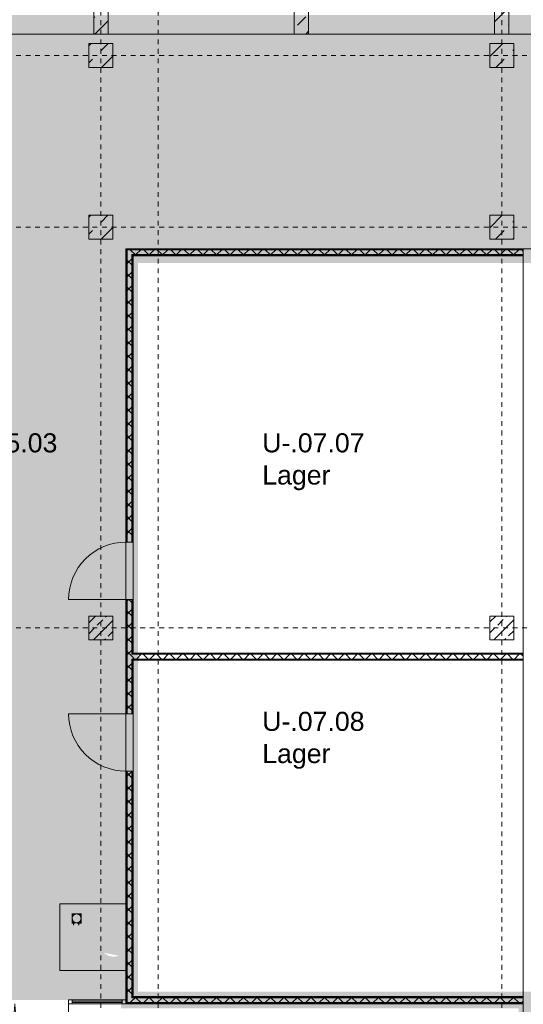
# Model space of a CAD drawing. Header units: metres. Extents: x 6 to 268, y -85 to 18.
# Tile 24 of 33: x 147 to 158, y -24 to -3. Entities that reach past the tile are written whole.
import ezdxf

# ---------------------------------------------------------------- set-up
doc = ezdxf.new("R2010")
doc.units = ezdxf.units.M
doc.linetypes.add('Rasterlinie', pattern=[0.019, 0.01, -0.003, 0.003, -0.003])
doc.linetypes.add('Über Schnittebene 1', pattern=[0.001, 0, -0.001])
for name, color, linetype, lineweight in [('A_Allgemeine Beschriftungen', 7, 'Continuous', 9), ('A_Detailelemente', 7, 'Continuous', 9), ('A_Fassadenelemente', 7, 'Continuous', 9), ('A_Fassadenpfosten', 7, 'Continuous', 9), ('A_Geschossdecken', 7, 'Continuous', 9), ('A_Importierte Elemente in Familien', 7, 'Continuous', 9), ('A_Raster', 7, 'Continuous', 9), ('A_Räume_Beschriftung', 7, 'Continuous', 9), ('A_Tragwerksstützen', 7, 'Continuous', 9), ('A_Tragwerksstützen_Stahlbeton', 7, 'Continuous', 18), ('A_Türen', 7, 'Continuous', 9), ('A_Wände', 7, 'Continuous', 9), ('A_Wände_Schraffur', 7, 'Continuous', 18)]:
    doc.layers.add(name, color=color, linetype=linetype, lineweight=lineweight)
doc.styles.add('Arial_B', font='txt', dxfattribs={"height": 0.3999999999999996})
pattern_1 = [(45, (95.50816146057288, -2), (-0.2283954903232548, 0.2283954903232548), []), (45, (95.73616146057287, -2), (-0.2283954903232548, 0.2283954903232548), [0.161, -0.081])]
pattern_2 = [(45, (95.50816146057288, -2), (-0.3592102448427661, 0.3592102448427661), []), (45, (95.86716146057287, -2), (-0.3592102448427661, 0.3592102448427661), [0.254, -0.254])]
pattern_3 = [(45, (95.50816146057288, -2), (-0.1414213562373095, 0.1414213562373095), []), (135, (95.50816146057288, -2), (-0.1414213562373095, -0.1414213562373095), [])]

# ---------------------------------------------------------------- blocks, each defined once
blk = doc.blocks.new('STB Stütze - rechteckig - STB 50 x 50-V30-BS_Uebersicht_U1_BRANDSCHUTZ')
at = {"layer": 'A_Tragwerksstützen'}
h = blk.add_hatch(dxfattribs=at)
h.set_pattern_fill('FP_54', color=256, style=0, pattern_type=2)
h.set_pattern_definition([(45, (-61.556, 13.897), (-0.2283954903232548, 0.2283954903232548), []), (45, (-61.328, 13.897), (-0.2283954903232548, 0.2283954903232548), [0.161, -0.081])])
h.paths.add_polyline_path([(0.2500000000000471, -0.2500000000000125), (0.2500000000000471, 0.2499999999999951), (-0.2499999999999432, 0.2499999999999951), (-0.2499999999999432, -0.2500000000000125)], flags=0)
at = {"layer": 'A_Tragwerksstützen_Stahlbeton'}
for p, q in [((0.2499999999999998, 0.2499999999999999), (-0.2500000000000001, 0.2499999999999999)), ((-0.2500000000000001, 0.2499999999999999), (-0.2500000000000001, -0.2499999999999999)), ((0.2499999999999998, -0.2499999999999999), (0.2499999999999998, 0.2499999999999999)), ((-0.2500000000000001, -0.2499999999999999), (0.2499999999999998, -0.2499999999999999))]:
    blk.add_line(p, q, dxfattribs=at)
blk = doc.blocks.new('STB Stütze - rechteckig - STB 30 x 80-V49-BS_Uebersicht_U1_BRANDSCHUTZ')
at = {"layer": 'A_Tragwerksstützen'}
h = blk.add_hatch(dxfattribs=at)
h.set_pattern_fill('FP_79', color=256, style=0, pattern_type=2)
h.set_pattern_definition([(45, (-57.356, 1.047), (-0.3592102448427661, 0.3592102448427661), []), (45, (-56.997, 1.047), (-0.3592102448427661, 0.3592102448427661), [0.254, -0.254])])
h.paths.add_polyline_path([(-0.1499999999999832, -0.3999999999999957), (0.1500000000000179, -0.3999999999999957), (0.1500000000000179, 0.4000000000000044), (-0.1499999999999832, 0.4000000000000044), (-0.1499999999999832, 4.851244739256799e-13)], flags=0)
at = {"layer": 'A_Tragwerksstützen_Stahlbeton'}
for p, q in [((0.1499999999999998, 0.4), (-0.1500000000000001, 0.4)), ((-0.1500000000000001, 0.4), (-0.1500000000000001, -0.3999999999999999)), ((0.1499999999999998, -0.3999999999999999), (0.1499999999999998, 0.4)), ((-0.1500000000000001, -0.3999999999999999), (0.1499999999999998, -0.3999999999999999))]:
    blk.add_line(p, q, dxfattribs=at)
blk = doc.blocks.new('STB Stütze - rechteckig - STB 30 x 80-V55-BS_Uebersicht_U1_BRANDSCHUTZ')
at = {"layer": 'A_Tragwerksstützen'}
h = blk.add_hatch(dxfattribs=at)
h.set_pattern_fill('FP_85', color=256, style=0, pattern_type=2)
h.set_pattern_definition([(45, (-61.556, 1.047), (-0.3592102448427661, 0.3592102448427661), []), (45, (-61.197, 1.047), (-0.3592102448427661, 0.3592102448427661), [0.254, -0.254])])
h.paths.add_polyline_path([(0.1500000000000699, -0.4000000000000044), (0.1500000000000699, 0.3999999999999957), (-0.1499999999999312, 0.3999999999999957), (-0.1499999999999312, -0.4000000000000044)], flags=0)
at = {"layer": 'A_Tragwerksstützen_Stahlbeton'}
for p, q in [((0.1499999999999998, 0.4), (-0.1500000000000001, 0.4)), ((-0.1500000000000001, 0.4), (-0.1500000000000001, -0.3999999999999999)), ((0.1499999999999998, -0.3999999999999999), (0.1499999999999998, 0.4)), ((-0.1500000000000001, -0.3999999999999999), (0.1499999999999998, -0.3999999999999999))]:
    blk.add_line(p, q, dxfattribs=at)
blk = doc.blocks.new('STB Stütze - rechteckig - STB 30 x 80-V56-BS_Uebersicht_U1_BRANDSCHUTZ')
at = {"layer": 'A_Tragwerksstützen'}
h = blk.add_hatch(dxfattribs=at)
h.set_pattern_fill('FP_86', color=256, style=0, pattern_type=2)
h.set_pattern_definition([(45, (-53.15600000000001, 1.047), (-0.3592102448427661, 0.3592102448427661), []), (45, (-52.797, 1.047), (-0.3592102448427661, 0.3592102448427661), [0.254, -0.254])])
h.paths.add_polyline_path([(0.08184059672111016, -0.3999999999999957), (0.1500000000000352, -0.3999999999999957), (0.1500000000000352, 0.4000000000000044), (-0.1499999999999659, 0.4000000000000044), (-0.1499999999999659, -0.3999999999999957)], flags=0)
at = {"layer": 'A_Tragwerksstützen_Stahlbeton'}
for p, q in [((0.1499999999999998, 0.4), (-0.1500000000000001, 0.4)), ((-0.1500000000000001, 0.4), (-0.1500000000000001, -0.3999999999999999)), ((0.1499999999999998, -0.3999999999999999), (0.1499999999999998, 0.4)), ((-0.1500000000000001, -0.3999999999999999), (0.1499999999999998, -0.3999999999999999))]:
    blk.add_line(p, q, dxfattribs=at)
blk = doc.blocks.new('Pfosten rechteckig - 80x80-5934306-BS_Uebersicht_U1_BRANDSCHUTZ')
at = {"layer": 'A_Fassadenpfosten'}
for p, q in [((-0.07999999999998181, 0.0399999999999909), (0, 0.0399999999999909)), ((-0.07999999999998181, -0.0399999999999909), (-0.07999999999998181, 0.0399999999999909)), ((0, 0.0399999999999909), (0, -0.0399999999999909)), ((0, -0.0399999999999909), (-0.07999999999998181, -0.0399999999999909))]:
    blk.add_line(p, q, dxfattribs=at)
blk = doc.blocks.new('Systemelement - Verglasung-5934336-BS_Uebersicht_U1_BRANDSCHUTZ')
at = {"layer": 'A_Fassadenelemente'}
for p, q in [((0.5224999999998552, 0.01499999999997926), (-0.5224999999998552, 0.01499999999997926)), ((0.5224999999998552, -0.01499999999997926), (0.5224999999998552, 0.01499999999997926)), ((-0.5224999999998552, -0.01499999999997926), (0.5224999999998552, -0.01499999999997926))]:
    blk.add_line(p, q, dxfattribs=at)
blk = doc.blocks.new('Pfosten rechteckig - 80x180-5934330-BS_Uebersicht_U1_BRANDSCHUTZ')
at = {"layer": 'A_Fassadenpfosten'}
for p, q in [((53.60100751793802, -23.69196157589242), (52.55600751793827, -23.69196157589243)), ((53.60100751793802, -23.77196157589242), (52.55600751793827, -23.77196157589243))]:
    blk.add_line(p, q, dxfattribs=at)
blk = doc.blocks.new('GSH_Fassade_Tuer_2flg - I_Glass_Grau-6173656-BS_Uebersicht_U1_BRANDSCHUTZ')
at = {"layer": 'A_Türen'}
for p, q in [((-1.119999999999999, 0.04000000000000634), (-1.2, 0.04000000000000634)), ((-1.2, 0.04000000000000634), (-1.2, -0.03999999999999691)), ((-1.119999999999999, -0.03999999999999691), (-1.119999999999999, 0.04000000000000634)), ((1.2, 0.04000000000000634), (1.119999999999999, 0.04000000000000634)), ((1.119999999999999, 0.04000000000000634), (1.119999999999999, -0.03999999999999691)), ((1.2, -0.03999999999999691), (1.2, 0.04000000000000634)), ((-1.2, -0.03999999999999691), (-1.119999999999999, -0.03999999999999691)), ((-1.119999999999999, -0.03999999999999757), (-1.119999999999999, -1.159756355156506)), ((1.119999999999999, -0.03999999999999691), (1.2, -0.03999999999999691)), ((1.120000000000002, -0.04000000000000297), (1.120000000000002, -1.159756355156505))]:
    blk.add_line(p, q, dxfattribs=at)
for centre, radius, start, end in [((-1.119999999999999, -0.0399999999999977), 1.119756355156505, 270, 359.9999999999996), ((1.12, -0.03999999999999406), 1.11975635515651, 180.0000000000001, 269.9999999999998)]:
    blk.add_arc(centre, radius, start, end, dxfattribs=at)
blk = doc.blocks.new('GSH_Tuer_I_1flg_SZ - 1200x2200_Voll-4268885-BS_Uebersicht_U1_BRANDSCHUTZ')
at = {"layer": 'A_Türen', "linetype": 'Über Schnittebene 1'}
for p, q in [((-0.6000000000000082, 0.06056538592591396), (0.5999999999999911, 0.06056538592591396)), ((-0.6000000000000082, -0.08943461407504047), (0.5999999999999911, -0.08943461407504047))]:
    blk.add_line(p, q, dxfattribs=at)
at = {"layer": 'A_Türen'}
blk.add_line((0.5999999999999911, -1.289434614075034), (0.5999999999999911, -0.0894346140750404), dxfattribs=at)
blk.add_arc((0.5999999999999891, -0.08943461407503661), 1.199999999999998, 179.9999999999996, 269.9999999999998, dxfattribs=at)
blk = doc.blocks.new('GSH_Tuer_I_1flg_SZ - 1200x2200_Voll-4268886-BS_Uebersicht_U1_BRANDSCHUTZ')
at = {"layer": 'A_Türen'}
blk.add_line((0.5999999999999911, 1.289434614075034), (0.5999999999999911, 0.0894346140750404), dxfattribs=at)
at = {"layer": 'A_Türen', "linetype": 'Über Schnittebene 1'}
for p, q in [((-0.6000000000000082, 0.08943461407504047), (0.5999999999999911, 0.08943461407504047)), ((-0.6000000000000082, -0.06056538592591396), (0.5999999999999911, -0.06056538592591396))]:
    blk.add_line(p, q, dxfattribs=at)
at = {"layer": 'A_Türen'}
blk.add_arc((0.5999999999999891, 0.08943461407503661), 1.199999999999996, 89.99999999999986, 180.0000000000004, dxfattribs=at)
blk = doc.blocks.new('Fluchtweg - Pfeil 1 - Pfeil  1_RW-4646428-BS_Uebersicht_U1_BRANDSCHUTZ')
at = {"layer": 'A_Allgemeine Beschriftungen'}
for points in [[(-0.00406858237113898, 2.146699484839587e-16), (-0.00140641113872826, 0.002662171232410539), (-0.001406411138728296, -0.002662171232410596)], [(0.005931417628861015, -0.001200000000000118), (-0.001406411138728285, -0.001200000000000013), (-0.001406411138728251, 0.001199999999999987), (0.005931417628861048, 0.001199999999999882)]]:
    blk.add_hatch(color=256, dxfattribs=at).paths.add_polyline_path(points, flags=0)
blk = doc.blocks.new('Brandmelder DIN ISO 23601 - Brandmelder-7036843-BS_Uebersicht_U1_BRANDSCHUTZ')
at = {"layer": 'A_Importierte Elemente in Familien'}
h = blk.add_hatch(color=256, dxfattribs=at)
edge = h.paths.add_edge_path(flags=0)
edge.add_line((-0.002467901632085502, 0.002712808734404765), (-0.002467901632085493, 0.001238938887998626))
edge.add_line((-0.002467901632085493, 0.001238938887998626), (-0.002027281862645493, 0.001238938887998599))
edge.add_line((-0.002027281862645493, 0.001238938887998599), (-0.002027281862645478, -0.00112065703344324))
edge.add_line((-0.002155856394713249, -0.001120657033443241), (-0.002027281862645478, -0.00112065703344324))
edge.add_line((-0.002155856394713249, -0.001120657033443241), (-0.002155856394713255, -0.000303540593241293))
edge.add_line((-0.002155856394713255, -0.0003035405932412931), (-0.00221021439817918, -0.0001129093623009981))
edge.add_arc((-0.002446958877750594, -0.00019667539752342), 0.000251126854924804, 19.48503514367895, 160.6502538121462)
edge.add_line((-0.002683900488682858, -0.0001134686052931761), (-0.002683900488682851, -0.001373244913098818))
edge.add_line((-0.002683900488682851, -0.001373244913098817), (-0.002075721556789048, -0.002539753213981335))
edge.add_line((-0.002075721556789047, -0.002672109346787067), (-0.002075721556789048, -0.002539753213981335))
edge.add_line((-0.002075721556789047, -0.002672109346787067), (-0.0002212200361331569, -0.002672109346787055))
edge.add_line((-0.0002212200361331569, -0.002672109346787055), (-0.0002212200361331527, -0.003341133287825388))
edge.add_line((-0.0002212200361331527, -0.003341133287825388), (-0.003341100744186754, -0.003341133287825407))
edge.add_line((-0.003341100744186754, -0.003341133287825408), (-0.003341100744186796, 0.003341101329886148))
edge.add_line((-0.003341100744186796, 0.003341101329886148), (-0.0009763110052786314, 0.003341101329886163))
edge.add_line((-0.0009763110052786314, 0.003341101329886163), (-0.0009763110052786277, 0.002712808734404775))
edge.add_line((-0.0009763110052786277, 0.002712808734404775), (-0.002467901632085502, 0.002712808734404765))
h = blk.add_hatch(color=256, dxfattribs=at)
edge = h.paths.add_edge_path(flags=0)
edge.add_line((-0.0004104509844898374, -0.0002696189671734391), (-0.0003859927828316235, -0.000231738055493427))
edge.add_line((-0.000419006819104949, -0.0002847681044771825), (-0.0004104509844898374, -0.0002696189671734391))
edge = h.paths.add_edge_path(flags=0)
edge.add_line((-0.0008851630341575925, -4.099037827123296e-06), (-0.000885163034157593, 7.129604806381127e-06))
edge.add_line((-0.0009633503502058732, -4.099037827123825e-06), (-0.0008851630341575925, -4.099037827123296e-06))
edge = h.paths.add_edge_path(flags=0)
edge.add_line((-0.001441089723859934, 0.0001774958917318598), (-0.001441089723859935, 0.0002505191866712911))
edge.add_line((-0.001543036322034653, 0.0001774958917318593), (-0.001441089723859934, 0.0001774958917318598))
edge = h.paths.add_edge_path(flags=0)
edge.add_line((0.002021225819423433, 0.00196148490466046), (0.0009645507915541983, 0.001633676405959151))
edge.add_line((0.0009645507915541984, 0.001633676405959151), (0.001140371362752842, 0.0005473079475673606))
edge.add_line((0.001140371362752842, 0.0005473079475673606), (0.0005895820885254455, -0.0008552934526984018))
edge.add_line((0.0005895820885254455, -0.0008552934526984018), (0.001136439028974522, -0.001623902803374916))
edge.add_line((0.001136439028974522, -0.001623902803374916), (0.001136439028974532, -0.003341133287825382))
edge.add_line((0.001136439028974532, -0.003341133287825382), (-0.0002212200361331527, -0.00334113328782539))
edge.add_line((-0.0002212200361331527, -0.00334113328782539), (-0.0002212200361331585, -0.002287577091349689))
edge.add_arc((-0.0004260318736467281, -0.001868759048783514), 0.0004662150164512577, 296.0597167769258, 351.2581299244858)
edge.add_line((3.476716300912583e-05, -0.001939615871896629), (3.476716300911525e-05, -0.0002322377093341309))
edge.add_arc((-0.0001757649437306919, -0.0003601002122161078), 0.0002463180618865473, 31.27157321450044, 148.5923489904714)
edge.add_line((-0.0004313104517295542, -0.000284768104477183), (-0.000419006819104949, -0.0002847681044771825))
edge.add_line((-0.0004313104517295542, -0.000284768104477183), (-0.0004313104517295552, -1.72525404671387e-05))
edge.add_arc((-0.0006610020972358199, -5.653615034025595e-05), 0.0002330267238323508, 9.705258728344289, 164.1444958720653)
edge.add_line((-0.0009633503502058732, -4.099037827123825e-06), (-0.0009633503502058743, 0.0001935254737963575))
edge.add_arc((-0.00121357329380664, 0.0001268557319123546), 0.0002589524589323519, 14.91936452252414, 151.4743111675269)
edge.add_line((-0.001543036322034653, 0.0001774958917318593), (-0.00154303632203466, 0.00123893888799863))
edge.add_line((-0.00154303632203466, 0.00123893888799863), (-0.0009763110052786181, 0.001238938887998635))
edge.add_line((-0.0009763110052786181, 0.001238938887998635), (-0.0009763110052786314, 0.003341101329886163))
edge.add_line((-0.0009763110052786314, 0.003341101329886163), (0.002021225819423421, 0.003341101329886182))
edge.add_line((0.002021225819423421, 0.003341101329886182), (0.002021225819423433, 0.00196148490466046))
h = blk.add_hatch(color=256, dxfattribs=at)
edge = h.paths.add_edge_path(flags=0)
edge.add_line((0.003341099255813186, 0.00334110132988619), (0.003341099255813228, -0.003341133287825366))
edge.add_line((0.003341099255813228, -0.003341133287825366), (0.001136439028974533, -0.003341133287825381))
edge.add_line((0.001136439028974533, -0.003341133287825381), (0.001136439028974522, -0.001623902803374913))
edge.add_arc((0.002245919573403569, -0.001540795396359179), 0.001112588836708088, 184.2838313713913, 228.6293256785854)
edge.add_arc((0.002432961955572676, -0.001078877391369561), 0.00159142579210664, 234.5778982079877, 279.8555089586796)
edge.add_line((0.002705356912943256, -0.002646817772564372), (0.002705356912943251, -0.001941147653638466))
edge.add_line((0.002705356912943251, -0.001941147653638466), (0.002694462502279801, -0.001578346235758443))
edge.add_line((0.002694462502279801, -0.001578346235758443), (0.002705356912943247, -0.001226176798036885))
edge.add_line((0.002705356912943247, -0.001226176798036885), (0.002705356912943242, -0.0005055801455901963))
edge.add_line((0.002705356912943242, -0.0005055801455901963), (0.002702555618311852, -0.0001150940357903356))
edge.add_line((0.002702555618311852, -0.0001150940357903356), (0.002705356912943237, 0.0002291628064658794))
edge.add_line((0.002705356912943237, 0.0002291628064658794), (0.002705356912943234, 0.000951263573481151))
edge.add_arc((0.003490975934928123, 0.002307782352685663), 0.001567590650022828, 224.4196320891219, 239.9230017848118, ccw=False)
edge.add_arc((0.003312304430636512, 0.002106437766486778), 0.001299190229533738, 186.4059159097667, 223.5925616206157, ccw=False)
edge.add_line((0.002021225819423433, 0.001961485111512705), (0.002021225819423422, 0.003341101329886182))
edge.add_line((0.002021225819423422, 0.003341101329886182), (0.003341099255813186, 0.00334110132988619))
h = blk.add_hatch(color=256, dxfattribs=at)
edge = h.paths.add_edge_path(flags=0)
edge.add_line((-0.002254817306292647, 0.001975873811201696), (-0.002135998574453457, 0.001975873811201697))
edge.add_line((-0.002254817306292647, 0.001975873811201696), (-0.00225481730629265, 0.002516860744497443))
edge.add_line((-0.00225481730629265, 0.002516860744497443), (-0.001189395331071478, 0.002516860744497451))
edge.add_line((-0.001189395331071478, 0.002516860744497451), (-0.001189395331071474, 0.001975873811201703))
edge.add_line((-0.001311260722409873, 0.001975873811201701), (-0.001189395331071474, 0.001975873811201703))
edge.add_arc((-0.001723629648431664, 0.001981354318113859), 0.0004124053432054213, 359.2385667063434, 540.7614332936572)
h = blk.add_hatch(color=256, dxfattribs=at)
edge = h.paths.add_edge_path(flags=0)
edge.add_arc((-0.001723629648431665, 0.001981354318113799), 0.0004124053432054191, 180.7614332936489, 359.238566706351)
edge.add_line((-0.001189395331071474, 0.001975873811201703), (-0.001311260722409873, 0.001975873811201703))
edge.add_line((-0.001189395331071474, 0.001975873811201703), (-0.001189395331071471, 0.001434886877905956))
edge.add_line((-0.001189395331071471, 0.001434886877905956), (-0.001428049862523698, 0.001434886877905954))
edge.add_line((-0.001428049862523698, 0.001434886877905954), (-0.001428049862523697, 0.001238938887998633))
edge.add_line((-0.00154303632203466, 0.001238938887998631), (-0.001428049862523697, 0.001238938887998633))
edge.add_arc((-0.001785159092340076, 0.001244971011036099), 0.0002421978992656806, 358.5728574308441, 541.4271425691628)
edge.add_line((-0.002088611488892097, 0.001238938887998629), (-0.002027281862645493, 0.0012389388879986))
edge.add_line((-0.002088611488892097, 0.001238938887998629), (-0.002088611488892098, 0.00143488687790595))
edge.add_line((-0.002088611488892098, 0.00143488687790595), (-0.002254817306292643, 0.001434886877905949))
edge.add_line((-0.002254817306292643, 0.001434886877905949), (-0.002254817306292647, 0.001975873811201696))
edge.add_line((-0.002254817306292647, 0.001975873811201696), (-0.002135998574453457, 0.001975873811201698))
h = blk.add_hatch(color=256, dxfattribs=at)
edge = h.paths.add_edge_path(flags=0)
edge.add_arc((0.002682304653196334, 0.00119282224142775), 0.001395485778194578, 189.6059068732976, 216.7551333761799)
edge.add_arc((0.002446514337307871, 0.0008750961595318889), 0.001022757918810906, 210.3855511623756, 284.4978676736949)
edge.add_line((0.002702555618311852, -0.0001150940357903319), (0.002705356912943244, -0.0005055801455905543))
edge.add_arc((0.003218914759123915, 0.002198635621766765), 0.002752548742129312, 242.9553600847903, 259.2470052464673, ccw=False)
edge.add_arc((0.002966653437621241, 0.001607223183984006), 0.002111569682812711, 210.1294976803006, 241.75515556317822, ccw=False)
edge.add_line((0.00114037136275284, 0.0005473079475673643), (0.0009645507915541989, 0.001633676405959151))
edge.add_arc((0.0001178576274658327, 0.0007804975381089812), 0.001201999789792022, 8.586404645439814, 45.21860566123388, ccw=False)
h = blk.add_hatch(color=256, dxfattribs=at)
edge = h.paths.add_edge_path(flags=0)
edge.add_arc((0.003327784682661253, 0.001482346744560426), 0.001399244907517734, 159.8611230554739, 243.5874614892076)
edge.add_line((0.002705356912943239, 0.0002291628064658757), (0.002702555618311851, -0.0001150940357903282))
edge.add_arc((0.00371151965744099, 0.001593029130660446), 0.001983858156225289, 205.7146269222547, 239.4302581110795, ccw=False)
edge.add_arc((-0.001008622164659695, -0.0002391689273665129), 0.003089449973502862, 18.32656048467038, 31.17235520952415)
edge.add_arc((0.001044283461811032, 0.0008715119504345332), 0.0007663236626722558, 39.59896584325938, 95.97218717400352)
edge.add_line((0.0009645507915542, 0.001633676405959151), (0.002021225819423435, 0.00196148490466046))
h = blk.add_hatch(color=256, dxfattribs=at)
edge = h.paths.add_edge_path(flags=0)
edge.add_line((0.002705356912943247, -0.001226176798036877), (0.002694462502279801, -0.001578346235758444))
edge.add_arc((0.002879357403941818, -0.0001194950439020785), 0.001470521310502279, 242.0142221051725, 262.77683994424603, ccw=False)
edge.add_arc((0.003389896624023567, 0.0005059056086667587), 0.002267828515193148, 220.2675334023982, 238.0351821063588, ccw=False)
edge.add_arc((0.001070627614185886, -0.001458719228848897), 0.0007717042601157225, 40.26753340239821, 128.5615330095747)
edge.add_line((0.000589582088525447, -0.0008552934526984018), (0.001140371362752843, 0.0005473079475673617))
edge.add_arc((0.002844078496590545, 0.0004649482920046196), 0.001696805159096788, 177.2323940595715, 265.3105741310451)
h = blk.add_hatch(color=256, dxfattribs=at)
edge = h.paths.add_edge_path(flags=0)
edge.add_arc((0.002095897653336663, -0.0008907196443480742), 0.0009116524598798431, 214.9220074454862, 311.0389025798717)
edge.add_line((0.002694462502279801, -0.001578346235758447), (0.002705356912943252, -0.001941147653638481))
edge.add_arc((0.002179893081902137, -0.000491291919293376), 0.001540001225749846, 227.3461867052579, 289.9217778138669, ccw=False)
edge.add_line((0.001136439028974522, -0.001623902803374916), (0.000589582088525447, -0.0008552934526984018))
edge.add_arc((0.000501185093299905, -0.001770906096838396), 0.0009198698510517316, 22.924189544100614, 84.48552141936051, ccw=False)
at = {"layer": 'A_Allgemeine Beschriftungen'}
for p, q in [((-0.003499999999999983, -0.003499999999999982), (-0.003500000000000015, 0.003500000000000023)), ((-0.003500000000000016, 0.003500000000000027), (0.003499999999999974, 0.003500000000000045)), ((0.003499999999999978, 0.003500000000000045), (0.003499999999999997, -0.003499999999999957)), ((0.003499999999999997, -0.003499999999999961), (-0.00349999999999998, -0.003499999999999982))]:
    blk.add_line(p, q, dxfattribs=at)
at = {"layer": 'A_Importierte Elemente in Familien', "flags": 128}
for points in [[(0.003499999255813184, 0.003500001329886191), (0.001749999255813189, 0.00350000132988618), (-7.441868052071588e-10, 0.003500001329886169), (-0.0017500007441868, 0.003500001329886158), (-0.003500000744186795, 0.003500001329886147)], [(-0.003500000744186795, 0.003500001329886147), (-0.003500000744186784, 0.001750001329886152), (-0.003500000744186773, 1.329886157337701e-09), (-0.003500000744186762, -0.001749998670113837), (-0.003500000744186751, -0.003499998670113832)], [(0.003499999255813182, 0.003500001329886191), (0.001749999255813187, 0.00350000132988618), (-7.4418680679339e-10, 0.003500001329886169), (-0.001750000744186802, 0.003500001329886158), (-0.003500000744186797, 0.003500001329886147)], [(-0.003500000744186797, 0.003500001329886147), (-0.003500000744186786, 0.001750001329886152), (-0.003500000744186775, 1.329886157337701e-09), (-0.003500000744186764, -0.001749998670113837), (-0.003500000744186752, -0.003499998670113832)], [(0.003499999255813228, -0.003499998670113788), (0.003499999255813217, -0.001749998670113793), (0.003499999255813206, 1.329886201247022e-09), (0.003499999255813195, 0.001750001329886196), (0.003499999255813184, 0.003500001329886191)], [(0.003499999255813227, -0.003499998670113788), (0.003499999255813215, -0.001749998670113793), (0.003499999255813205, 1.329886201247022e-09), (0.003499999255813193, 0.001750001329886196), (0.003499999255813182, 0.003500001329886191)], [(-0.003500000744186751, -0.003499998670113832), (-0.001750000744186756, -0.003499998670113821), (-7.441867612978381e-10, -0.00349999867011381), (0.001749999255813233, -0.003499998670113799), (0.003499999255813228, -0.003499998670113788)], [(-0.003500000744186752, -0.003499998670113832), (-0.001750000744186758, -0.003499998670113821), (-7.441867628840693e-10, -0.00349999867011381), (0.001749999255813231, -0.003499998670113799), (0.003499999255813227, -0.003499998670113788)]]:
    blk.add_lwpolyline(points, dxfattribs=at)

msp = doc.modelspace()

# ---------------------------------------------------------------- hatches: boundary and pattern name
at = {"layer": 'A_Detailelemente', "true_color": 0xebdb14}
msp.add_hatch(color=40, dxfattribs=at).paths.add_polyline_path([(179.4491168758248, -3.546961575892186), (180.7341689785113, -3.546961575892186), (180.7341689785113, -3.046961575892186), (112.9941689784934, -3.04696157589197), (112.9941689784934, -3.546961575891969), (177.0873393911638, -3.546961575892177)], flags=0)
at = {"layer": 'A_Detailelemente', "true_color": 0xc2e2c4}
msp.add_hatch(color=254, dxfattribs=at).paths.add_polyline_path([(168.8211181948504, -32.16696157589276), (169.5147467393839, -32.16696157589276), (169.514746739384, -3.446961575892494), (124.2141689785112, -3.446961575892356), (124.2141689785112, -32.16696157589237), (127.5141689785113, -32.16696157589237), (127.5141689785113, -7.946961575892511), (144.5391689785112, -7.946961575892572), (144.5391689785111, -23.69196157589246), (149.189168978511, -23.69196157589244), (149.1891689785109, -7.946961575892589), (166.2141689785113, -7.946961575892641), (166.2141689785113, -32.16696157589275), (167.8281188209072, -32.16696157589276)], flags=0)
at = {"layer": 'A_Detailelemente', "true_color": 0xebdb14}
h = msp.add_hatch(color=40, dxfattribs=at)
h.paths.add_polyline_path([(165.278451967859, -33.44696157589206), (166.3141689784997, -33.44696157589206), (166.3141689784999, -7.846961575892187), (149.0891689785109, -7.846961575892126), (149.089168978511, -23.87196157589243), (157.4141689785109, -23.87196157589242), (157.4141689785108, -33.44696157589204), (162.916674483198, -33.44696157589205)], flags=0)
h.paths.add_polyline_path([(165.278451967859, -33.04696157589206), (157.8141689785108, -33.04696157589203), (157.8141689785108, -23.52196157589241), (149.439168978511, -23.52196157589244), (149.4391689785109, -8.246961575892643), (165.9141689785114, -8.246961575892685), (165.9141689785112, -33.04696157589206)], flags=0)
at = {"layer": 'A_Detailelemente', "true_color": 0xfabf45}
for points in [[(148.3715478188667, -15.23789991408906), (148.4657335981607, -15.23789991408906), (148.559176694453, -15.22609530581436), (148.6504034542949, -15.20267225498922), (148.7460095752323, -15.16358320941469), (148.8205108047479, -15.12262581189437), (148.8967087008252, -15.0672647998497), (148.9653671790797, -15.00279019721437), (149.0254034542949, -14.93021880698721), (149.0758707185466, -14.85069512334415), (149.1159730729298, -14.76547328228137), (149.1450780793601, -14.6758972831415), (149.1627267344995, -14.58337979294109), (149.1686407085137, -14.48937986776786), (149.1627267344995, -14.39537994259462), (149.1450780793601, -14.3028624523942), (149.1159730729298, -14.21328645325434), (149.0758707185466, -14.12806461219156), (149.0254034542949, -14.0485409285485), (148.9653671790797, -13.97596953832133), (148.8967087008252, -13.91149493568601), (148.8205108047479, -13.85613392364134), (148.7379751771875, -13.81075957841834), (148.6504034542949, -13.77608748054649), (148.559176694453, -13.75266442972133), (148.4657335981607, -13.74085982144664), (148.3715478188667, -13.74085982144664), (148.2781047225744, -13.75266442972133), (148.1868779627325, -13.77608748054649), (148.0993062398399, -13.81075957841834), (148.0167706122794, -13.85613392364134), (147.9405727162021, -13.91149493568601), (147.8719142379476, -13.97596953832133), (147.8118779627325, -14.0485409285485), (147.7614106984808, -14.12806461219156), (147.7213083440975, -14.21328645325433), (147.6922033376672, -14.3028624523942), (147.6745546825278, -14.39537994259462), (147.6686407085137, -14.48937986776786), (147.6745546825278, -14.58337979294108), (147.6922033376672, -14.67589728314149), (147.7213083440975, -14.76547328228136), (147.7614106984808, -14.85069512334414), (147.8118779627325, -14.9302188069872), (147.8719142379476, -15.00279019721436), (147.9405727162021, -15.0672647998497), (148.0167706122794, -15.12262581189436), (148.0993062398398, -15.16800015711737), (148.1868779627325, -15.20267225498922), (148.2781047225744, -15.22609530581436)], [(148.4657335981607, -19.33789991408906), (148.559176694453, -19.32609530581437), (148.6504034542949, -19.30267225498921), (148.7460095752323, -19.2635832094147), (148.8205108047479, -19.22262581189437), (148.8967087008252, -19.1672647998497), (148.9653671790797, -19.10279019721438), (149.0254034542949, -19.0302188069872), (149.0758707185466, -18.95069512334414), (149.1159730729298, -18.86547328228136), (149.1450780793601, -18.7758972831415), (149.1627267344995, -18.68337979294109), (149.1686407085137, -18.58937986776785), (149.1627267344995, -18.49537994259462), (149.1450780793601, -18.40286245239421), (149.1159730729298, -18.31328645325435), (149.0758707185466, -18.22806461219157), (149.0254034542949, -18.14854092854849), (148.9653671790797, -18.07596953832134), (148.8967087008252, -18.01149493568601), (148.8205108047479, -17.95613392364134), (148.7379751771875, -17.91075957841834), (148.6504034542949, -17.8760874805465), (148.559176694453, -17.85266442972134), (148.4657335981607, -17.84085982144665), (148.3715478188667, -17.84085982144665), (148.2781047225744, -17.85266442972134), (148.1868779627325, -17.8760874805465), (148.0993062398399, -17.91075957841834), (148.0167706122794, -17.95613392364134), (147.9405727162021, -18.01149493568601), (147.8719142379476, -18.07596953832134), (147.8118779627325, -18.14854092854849), (147.7614106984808, -18.22806461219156), (147.7213083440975, -18.31328645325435), (147.6922033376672, -18.40286245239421), (147.6745546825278, -18.49537994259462), (147.6686407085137, -18.58937986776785), (147.6745546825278, -18.68337979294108), (147.6922033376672, -18.7758972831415), (147.7213083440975, -18.86547328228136), (147.7614106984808, -18.95069512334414), (147.8118779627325, -19.0302188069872), (147.8719142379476, -19.10279019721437), (147.9405727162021, -19.16726479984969), (148.0167706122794, -19.22262581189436), (148.0993062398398, -19.26800015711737), (148.1868779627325, -19.30267225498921), (148.2781047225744, -19.32609530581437), (148.3715478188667, -19.33789991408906)]]:
    msp.add_hatch(color=43, dxfattribs=at).paths.add_polyline_path(points, flags=0)
at = {"layer": 'A_Tragwerksstützen'}
h = msp.add_hatch(dxfattribs=at)
h.set_pattern_fill('FP_28', color=256, style=0, pattern_type=2)
h.set_pattern_definition(pattern_2)
h.paths.add_polyline_path([(148.9141689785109, -4.146961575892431), (148.9141689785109, -3.64696157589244), (148.4141689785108, -3.646961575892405), (148.4141689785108, -4.146961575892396), (148.7460095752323, -4.146961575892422)], flags=0)
h = msp.add_hatch(dxfattribs=at)
h.set_pattern_fill('FP_28', color=256, style=0, pattern_type=2)
h.set_pattern_definition(pattern_2)
h.paths.add_polyline_path([(156.8141689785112, -4.146961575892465), (157.3141689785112, -4.146961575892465), (157.3141689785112, -3.646961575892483), (156.8141689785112, -3.646961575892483)], flags=0)
h = msp.add_hatch(dxfattribs=at)
h.set_pattern_fill('FP_28', color=256, style=0, pattern_type=2)
h.set_pattern_definition(pattern_2)
h.paths.add_polyline_path([(148.9141689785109, -7.746961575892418), (148.9141689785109, -7.246961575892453), (148.4141689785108, -7.246961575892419), (148.4141689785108, -7.746961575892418), (148.7460095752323, -7.746961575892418)], flags=0)
h = msp.add_hatch(dxfattribs=at)
h.set_pattern_fill('FP_28', color=256, style=0, pattern_type=2)
h.set_pattern_definition(pattern_2)
h.paths.add_polyline_path([(157.3141689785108, -7.746961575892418), (157.3141689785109, -7.246961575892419), (156.8141689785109, -7.246961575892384), (156.8141689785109, -7.746961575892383)], flags=0)
at = {"layer": 'A_Tragwerksstützen_Stahlbeton', "lineweight": 9}
h = msp.add_hatch(dxfattribs=at)
h.set_pattern_fill('FP_2', color=256, style=0, pattern_type=2)
h.set_pattern_definition(pattern_1)
h.paths.add_polyline_path([(148.7460095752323, -16.14696157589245), (148.9141689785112, -16.14696157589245), (148.9141689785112, -15.64696157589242), (148.4141689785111, -15.64696157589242), (148.4141689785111, -16.14696157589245)], flags=0)
at = {"layer": 'A_Wände_Schraffur', "lineweight": 9}
h = msp.add_hatch(dxfattribs=at)
h.set_pattern_fill('FP_2', color=256, style=0, pattern_type=2)
h.set_pattern_definition(pattern_1)
h.paths.add_polyline_path([(178.3641689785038, -3.44696157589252), (178.3641689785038, -3.146961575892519), (177.6141689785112, -3.146961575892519), (177.6141689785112, -3.446961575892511)], flags=0)
h.paths.add_polyline_path([(177.3141689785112, -3.446961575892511), (177.3141689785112, -3.146961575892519), (173.4141689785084, -3.146961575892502), (173.4141689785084, -3.446961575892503), (177.0873393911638, -3.446961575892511)], flags=0)
h.paths.add_polyline_path([(172.3637844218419, -3.446961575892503), (173.1141689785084, -3.446961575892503), (173.1141689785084, -3.146961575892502), (169.2141689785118, -3.146961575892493), (169.2141689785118, -3.446961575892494), (170.0020069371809, -3.446961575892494)], flags=0)
h.paths.add_polyline_path([(168.9141689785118, -3.446961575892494), (168.9141689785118, -3.146961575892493), (165.6141689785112, -3.146961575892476), (165.6141689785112, -3.446961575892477), (167.64022945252, -3.446961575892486)], flags=0)
h.paths.add_polyline_path([(165.3141689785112, -3.446961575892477), (165.3141689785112, -3.146961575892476), (161.4141689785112, -3.146961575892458), (161.4141689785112, -3.446961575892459), (162.916674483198, -3.446961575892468)], flags=0)
h.paths.add_polyline_path([(161.1141689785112, -3.446961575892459), (161.1141689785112, -3.146961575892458), (157.2141689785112, -3.14696157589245), (157.2141689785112, -3.446961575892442), (160.5548969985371, -3.446961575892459)], flags=0)
h.paths.add_polyline_path([(156.9141689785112, -3.446961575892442), (156.9141689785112, -3.14696157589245), (153.0141689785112, -3.146961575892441), (153.0141689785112, -3.446961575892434), (153.4695645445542, -3.446961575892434)], flags=0)
h.paths.add_polyline_path([(152.7141689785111, -3.446961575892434), (152.7141689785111, -3.146961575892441), (148.8141689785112, -3.146961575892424), (148.8141689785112, -3.446961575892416)], flags=0)
h.paths.add_polyline_path([(148.5141689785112, -3.446961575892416), (148.5141689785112, -3.146961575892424), (145.2141689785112, -3.146961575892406), (145.2141689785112, -3.446961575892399)], flags=0)
h.paths.add_polyline_path([(144.9141689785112, -3.446961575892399), (144.9141689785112, -3.146961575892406), (141.0141689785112, -3.146961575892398), (141.0141689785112, -3.44696157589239), (144.0224546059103, -3.446961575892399)], flags=0)
h.paths.add_polyline_path([(140.7141689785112, -3.44696157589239), (140.7141689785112, -3.146961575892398), (136.8141689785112, -3.146961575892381), (136.8141689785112, -3.446961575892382), (139.2988996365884, -3.446961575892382)], flags=0)
h.paths.add_polyline_path([(136.5141689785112, -3.446961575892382), (136.5141689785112, -3.146961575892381), (132.6141689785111, -3.146961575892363), (132.6141689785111, -3.446961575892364), (134.5753446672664, -3.446961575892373)], flags=0)
h.paths.add_polyline_path([(132.2135671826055, -3.446961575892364), (132.3141689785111, -3.446961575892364), (132.3141689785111, -3.146961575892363), (128.4141689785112, -3.146961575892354), (128.4141689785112, -3.446961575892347), (129.8517896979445, -3.446961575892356)], flags=0)
h.paths.add_polyline_path([(127.5141689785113, -3.446961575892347), (128.1141689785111, -3.446961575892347), (128.1141689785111, -3.146961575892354), (124.8141689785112, -3.146961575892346), (124.8141689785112, -3.446961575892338), (125.1282347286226, -3.446961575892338)], flags=0)
h.paths.add_polyline_path([(124.2141689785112, -3.446961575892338), (124.5141689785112, -3.446961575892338), (124.5141689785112, -3.146961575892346), (120.6141689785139, -3.146961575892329), (120.6141689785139, -3.44696157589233), (124.1341689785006, -3.446961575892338)], flags=0)
h.paths.add_polyline_path([(120.3141689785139, -3.44696157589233), (120.3141689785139, -3.146961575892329), (116.4141689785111, -3.148961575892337), (116.4141689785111, -3.446961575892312), (118.0429022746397, -3.446961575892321)], flags=0)
h.paths.add_polyline_path([(115.6811247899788, -3.446961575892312), (116.1141689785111, -3.444818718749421), (116.1141689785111, -3.146961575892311), (115.3641689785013, -3.146961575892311), (115.3641689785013, -3.446961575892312)], flags=0)
h = msp.add_hatch(dxfattribs=at)
h.set_pattern_fill('FP_4', color=256, style=0, pattern_type=2)
h.set_pattern_definition(pattern_3)
h.paths.add_polyline_path([(149.4391689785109, -8.071961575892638), (157.5141689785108, -8.071961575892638), (157.5141689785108, -7.971961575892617), (149.2141689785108, -7.971961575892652), (149.2141689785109, -8.071961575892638), (149.3364539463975, -8.071961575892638)], flags=0)
h = msp.add_hatch(dxfattribs=at)
h.set_pattern_fill('FP_4', color=256, style=0, pattern_type=2)
h.set_pattern_definition(pattern_3)
h.paths.add_polyline_path([(149.2141689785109, -23.74696157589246), (149.3141689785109, -23.74696157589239), (149.3141689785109, -18.89696157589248), (149.2141689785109, -18.89696157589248), (149.2141689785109, -23.52196157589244)], flags=0)
h.paths.add_polyline_path([(149.3141689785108, -17.69696157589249), (149.3141689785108, -15.2969615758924), (149.2141689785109, -15.2969615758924), (149.2141689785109, -17.69696157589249), (149.227488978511, -17.69696157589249)], flags=0)
h.paths.add_polyline_path([(149.3141689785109, -14.0969615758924), (149.3141689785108, -8.071961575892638), (149.2141689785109, -8.071961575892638), (149.2141689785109, -14.0969615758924), (149.3081289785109, -14.0969615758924)], flags=0)
h = msp.add_hatch(dxfattribs=at)
h.set_pattern_fill('FP_4', color=256, style=0, pattern_type=2)
h.set_pattern_definition(pattern_3)
h.paths.add_polyline_path([(157.5141689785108, -16.54696157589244), (157.5141689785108, -16.44696157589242), (149.3141689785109, -16.44696157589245), (149.3141689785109, -16.54696157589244), (153.4695645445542, -16.54696157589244)], flags=0)
h = msp.add_hatch(dxfattribs=at)
h.set_pattern_fill('FP_4', color=256, style=0, pattern_type=2)
h.set_pattern_definition(pattern_3)
h.paths.add_polyline_path([(149.3141689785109, -23.74696157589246), (157.5141689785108, -23.74696157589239), (157.5141689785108, -23.64696157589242), (149.3141689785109, -23.64696157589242)], flags=0)

# ---------------------------------------------------------------- linework, layer by layer
at = {"layer": 'A_Geschossdecken'}
for p, q in [((149.1891689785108, -14.09696157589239), (149.1891689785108, -15.29696157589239)), ((149.3391689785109, -14.09696157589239), (149.3391689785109, -15.29696157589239)), ((149.1891689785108, -17.69696157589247), (149.1891689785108, -18.89696157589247)), ((149.3391689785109, -17.69696157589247), (149.3391689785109, -18.89696157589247))]:
    msp.add_line(p, q, dxfattribs=at)
at = {"layer": 'A_Raster', "linetype": 'Rasterlinie'}
for p, q in [((148.664168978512, -66.66020918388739), (148.664168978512, 16.71968984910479)), ((149.8641689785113, -66.66020918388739), (149.8641689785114, 16.71968984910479)), ((157.064168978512, -66.66020918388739), (157.064168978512, 16.71968984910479)), ((102.0893053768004, -3.896961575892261), (186.8803277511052, -3.896961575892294)), ((102.0893053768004, -7.496961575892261), (186.8803277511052, -7.496961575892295)), ((102.0893053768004, -15.89696157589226), (186.8803277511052, -15.89696157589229))]:
    msp.add_line(p, q, dxfattribs=at)
at = {"layer": 'A_Tragwerksstützen', "lineweight": 18}
for p, q in [((148.9141689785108, -3.64696157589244), (148.4141689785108, -3.646961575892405)), ((148.4141689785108, -3.646961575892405), (148.4141689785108, -4.146961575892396)), ((148.9141689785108, -4.146961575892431), (148.9141689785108, -3.64696157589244)), ((157.3141689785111, -3.646961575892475), (156.8141689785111, -3.646961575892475)), ((156.8141689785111, -3.646961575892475), (156.8141689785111, -4.146961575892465)), ((157.3141689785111, -4.146961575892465), (157.3141689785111, -3.646961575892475)), ((148.4141689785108, -4.146961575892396), (148.9141689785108, -4.146961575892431)), ((156.8141689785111, -4.146961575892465), (157.3141689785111, -4.146961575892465)), ((148.9141689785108, -7.246961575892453), (148.4141689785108, -7.246961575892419)), ((148.4141689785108, -7.246961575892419), (148.4141689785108, -7.746961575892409)), ((148.9141689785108, -7.746961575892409), (148.9141689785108, -7.246961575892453)), ((157.3141689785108, -7.246961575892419), (156.8141689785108, -7.246961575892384)), ((156.8141689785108, -7.246961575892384), (156.8141689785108, -7.746961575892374)), ((157.3141689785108, -7.746961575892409), (157.3141689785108, -7.246961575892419)), ((148.4141689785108, -7.746961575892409), (148.9141689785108, -7.746961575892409)), ((156.8141689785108, -7.746961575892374), (157.3141689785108, -7.746961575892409))]:
    msp.add_line(p, q, dxfattribs=at)
at = {"layer": 'A_Tragwerksstützen_Stahlbeton'}
for p, q in [((148.9141689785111, -15.64696157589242), (148.4141689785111, -15.64696157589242)), ((148.4141689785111, -15.64696157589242), (148.4141689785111, -16.14696157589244)), ((148.9141689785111, -16.14696157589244), (148.9141689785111, -15.64696157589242)), ((148.4141689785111, -16.14696157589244), (148.9141689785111, -16.14696157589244))]:
    msp.add_line(p, q, dxfattribs=at)
at = {"layer": 'A_Wände', "lineweight": 18}
for p, q in [((145.2141689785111, -3.446961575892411), (148.5141689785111, -3.446961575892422)), ((148.8141689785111, -3.446961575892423), (152.7141689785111, -3.446961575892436)), ((153.0141689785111, -3.446961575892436), (156.9141689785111, -3.446961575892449)), ((157.2141689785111, -3.44696157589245), (161.1141689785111, -3.446961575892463)), ((166.2141689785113, -7.946961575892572), (149.1891689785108, -7.946961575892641)), ((149.1891689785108, -7.946961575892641), (149.1891689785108, -14.09696157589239)), ((157.5141689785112, -33.34696157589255), (157.5141689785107, -7.946961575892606)), ((149.3391689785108, -8.09696157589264), (157.5141689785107, -8.096961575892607)), ((149.3391689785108, -14.09696157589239), (149.3391689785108, -8.09696157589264)), ((149.1891689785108, -14.09696157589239), (149.3391689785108, -14.09696157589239)), ((149.1891689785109, -15.29696157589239), (149.1891689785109, -17.69696157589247)), ((149.3391689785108, -15.29696157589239), (149.1891689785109, -15.29696157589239)), ((149.3391689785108, -16.42196157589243), (149.3391689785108, -15.29696157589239)), ((157.5141689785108, -16.4219615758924), (149.3391689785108, -16.42196157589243)), ((149.3391689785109, -17.69696157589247), (149.3391689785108, -16.57196157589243)), ((149.3391689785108, -16.57196157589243), (157.5141689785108, -16.5719615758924)), ((149.1891689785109, -17.69696157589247), (149.3391689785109, -17.69696157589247)), ((149.1891689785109, -18.89696157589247), (149.1891689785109, -23.77196157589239)), ((149.3391689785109, -18.89696157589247), (149.1891689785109, -18.89696157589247)), ((149.339168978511, -23.62196157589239), (149.3391689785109, -18.89696157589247)), ((157.5141689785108, -23.62196157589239), (149.3391689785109, -23.62196157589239)), ((149.1891689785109, -23.77196157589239), (157.5141689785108, -23.77196157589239))]:
    msp.add_line(p, q, dxfattribs=at)
at = {"layer": 'A_Wände'}
for p, q in [((149.2016689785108, -7.959461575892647), (157.5141689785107, -7.959461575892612)), ((149.2016689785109, -14.09696157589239), (149.2016689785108, -7.959461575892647)), ((149.2141689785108, -7.971961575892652), (157.5141689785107, -7.971961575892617)), ((149.2141689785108, -14.09696157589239), (149.2141689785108, -7.971961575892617)), ((149.3141689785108, -8.07196157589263), (157.5141689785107, -8.07196157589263)), ((149.3141689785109, -14.09696157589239), (149.3141689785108, -8.071961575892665)), ((149.3266689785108, -8.084461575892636), (157.5141689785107, -8.084461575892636)), ((149.3266689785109, -14.09696157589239), (149.3266689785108, -8.084461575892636)), ((149.2016689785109, -17.69696157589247), (149.2016689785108, -15.29696157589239)), ((149.2141689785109, -17.69696157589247), (149.2141689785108, -15.29696157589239)), ((149.3141689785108, -16.44696157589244), (149.3141689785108, -15.29696157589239)), ((149.3266689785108, -16.43446157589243), (149.3266689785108, -15.29696157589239)), ((149.3141689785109, -16.44696157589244), (157.5141689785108, -16.44696157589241)), ((149.3266689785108, -16.43446157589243), (157.5141689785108, -16.4344615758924)), ((149.3141689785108, -17.69696157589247), (149.3141689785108, -16.54696157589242)), ((149.3141689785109, -16.54696157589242), (157.5141689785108, -16.54696157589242)), ((149.3266689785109, -17.69696157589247), (149.3266689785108, -16.55946157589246)), ((149.3266689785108, -16.55946157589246), (157.5141689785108, -16.55946157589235)), ((149.2016689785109, -23.75946157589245), (149.2016689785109, -18.89696157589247)), ((149.2141689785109, -23.74696157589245), (149.2141689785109, -18.89696157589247)), ((149.3141689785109, -23.6469615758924), (149.3141689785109, -18.89696157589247)), ((149.3266689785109, -23.63446157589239), (149.3266689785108, -18.89696157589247)), ((149.3141689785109, -23.6469615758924), (157.5141689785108, -23.6469615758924)), ((149.3266689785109, -23.63446157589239), (157.5141689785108, -23.63446157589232)), ((149.2016689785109, -23.75946157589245), (157.5141689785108, -23.75946157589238)), ((149.2141689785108, -23.74696157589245), (157.5141689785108, -23.74696157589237))]:
    msp.add_line(p, q, dxfattribs=at)

# ---------------------------------------------------------------- block references
at = {"layer": 'A_Allgemeine Beschriftungen', "xscale": 200, "yscale": 200, "zscale": 200, "rotation": 89.99999999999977}
msp.add_blockref('Fluchtweg - Pfeil 1 - Pfeil  1_RW-4646428-BS_Uebersicht_U1_BRANDSCHUTZ', (146.8609170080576, -22.58039997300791), dxfattribs=at)
at = {"layer": 'A_Allgemeine Beschriftungen', "xscale": 200, "yscale": 200, "zscale": 200}
msp.add_blockref('Brandmelder DIN ISO 23601 - Brandmelder-7036843-BS_Uebersicht_U1_BRANDSCHUTZ', (148.5015286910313, -22.37926654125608), dxfattribs=at)
at = {"layer": 'A_Fassadenelemente'}
msp.add_blockref('Systemelement - Verglasung-5934336-BS_Uebersicht_U1_BRANDSCHUTZ', (148.586668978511, -23.73196157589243), dxfattribs=at)
at = {"layer": 'A_Fassadenpfosten'}
msp.add_blockref('Pfosten rechteckig - 80x180-5934330-BS_Uebersicht_U1_BRANDSCHUTZ', (95.50816146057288, 0), dxfattribs=at)
at = {"layer": 'A_Fassadenpfosten', "extrusion": (0, 0, -1), "rotation": 180}
msp.add_blockref('Pfosten rechteckig - 80x80-5934306-BS_Uebersicht_U1_BRANDSCHUTZ', (-149.1891689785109, -23.73196157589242), dxfattribs=at)
at = {"layer": 'A_Tragwerksstützen'}
for name, p in [('STB Stütze - rechteckig - STB 30 x 80-V56-BS_Uebersicht_U1_BRANDSCHUTZ', (148.6641689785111, -3.046961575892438)), ('STB Stütze - rechteckig - STB 30 x 80-V49-BS_Uebersicht_U1_BRANDSCHUTZ', (152.8641689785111, -3.046961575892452)), ('STB Stütze - rechteckig - STB 30 x 80-V55-BS_Uebersicht_U1_BRANDSCHUTZ', (157.0641689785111, -3.046961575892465)), ('STB Stütze - rechteckig - STB 50 x 50-V30-BS_Uebersicht_U1_BRANDSCHUTZ', (157.0641689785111, -15.89696157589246))]:
    msp.add_blockref(name, p, dxfattribs=at)
at = {"layer": 'A_Türen'}
for name, p, rotation in [('GSH_Tuer_I_1flg_SZ - 1200x2200_Voll-4268885-BS_Uebersicht_U1_BRANDSCHUTZ', (149.2786035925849, -14.69696157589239), 270.0000000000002), ('GSH_Tuer_I_1flg_SZ - 1200x2200_Voll-4268886-BS_Uebersicht_U1_BRANDSCHUTZ', (149.2786035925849, -18.29696157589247), 90.00000000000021)]:
    msp.add_blockref(name, p, dxfattribs=dict(at, rotation=rotation))
msp.add_blockref('GSH_Fassade_Tuer_2flg - I_Glass_Grau-6173656-BS_Uebersicht_U1_BRANDSCHUTZ', (146.8641689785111, -23.73196157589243), dxfattribs=at)

# ---------------------------------------------------------------- texts
at = {"layer": 'A_Räume_Beschriftung', "char_height": 0.3999999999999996, "attachment_point": 1, "style": 'Arial_B'}
for s, insert, width in [('U-.05.03', (145.6104520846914, -11.8157276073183), 2.645568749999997), ('U-.07.07', (152.0451362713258, -11.81572760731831), 2.645568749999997), ('Lager', (152.0451362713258, -12.49041510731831), 1.875948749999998), ('U-.07.08', (152.0451362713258, -17.65365803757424), 2.645568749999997), ('Lager', (152.0451362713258, -18.32834553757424), 1.875948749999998)]:
    msp.add_mtext(s, dxfattribs=dict(at, insert=insert, width=width))

doc.saveas('drawing.dxf')
